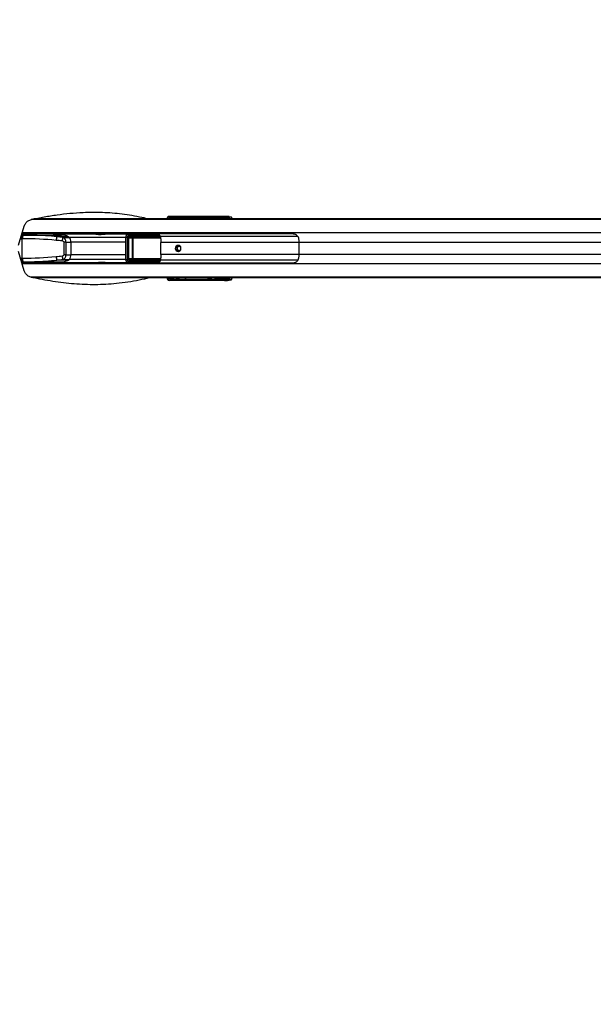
# Model space of a CAD drawing. Header units: millimetres. Extents: x 20 to 26560, y 40 to 17955.
# Tile 51 of 90: x 7996 to 8930, y 11857 to 13459. Entities that reach past the tile are written whole.
import ezdxf

# ---------------------------------------------------------------- set-up
doc = ezdxf.new("R2010")
doc.units = ezdxf.units.MM
doc.header["$LTSCALE"] = 2
doc.layers.add('COMPONENT_GEOMETRY', color=7, linetype='Continuous')
doc.styles.add('SLDTEXTSTYLE0', font='TXT', dxfattribs={"width": 0.75})
doc.dimstyles.new('SLDDIMSTYLE1', dxfattribs={"dimtxt": 150, "dimasz": 6.604, "dimexe": 0, "dimexo": 0.0625, "dimgap": 37.5, "dimtad": 0, "dimtih": 1, "dimtoh": 1, "dimdec": 0, "dimrnd": 1e-09, "dimzin": 12, "dimdsep": 46, "dimtxsty": 'SLDTEXTSTYLE0', "dimsah": 1, "dimcen": 0.09, "dimadec": 0, "dimazin": 3, "dimtfac": 1, "dimtdec": 0, "dimtofl": 0, "dimtmove": 0, "dimatfit": 3, "dimfxl": 1, "dimfrac": 2, "dimtolj": 1, "dimtzin": 12, "dimarcsym": 0})

# ---------------------------------------------------------------- blocks, each defined once
blk = doc.blocks.new('_D_1')
at = {"layer": 'COMPONENT_GEOMETRY', "color": 7}
for p, q in [((9577.4, 17955.1), (9531.7, 17955.1)), ((9531.7, 17955.1), (9531.7, 17717)), ((10399.2, 17955.1), (10444.9, 17955.1)), ((10444.9, 17955.1), (10444.9, 17717)), ((2111, 13089.3), (2111, 17745.4)), ((2111, 17739.1), (9460.9, 17739.1)), ((17865.6, 17739.1), (10515.7, 17739.1)), ((17865.6, 13089.3), (17865.6, 17745.4)), ((9531.7, 17717), (9577.4, 17717)), ((10444.9, 17717), (10399.2, 17717))]:
    blk.add_line(p, q, dxfattribs=at)
for points in [[(2111, 17739.1), (2117.6, 17738.1), (2117.6, 17740.1)], [(17865.6, 17739.1), (17859, 17740.1), (17859, 17738.1)]]:
    blk.add_solid(points, dxfattribs=at)
at = {"layer": 'COMPONENT_GEOMETRY', "color": 7, "char_height": 150, "attachment_point": 1, "style": 'SLDTEXTSTYLE0'}
for s, insert in [('25\'10.13"', (9577.4, 17910.3)), ('7877mm', (9579.1, 17685.9))]:
    blk.add_mtext(s, dxfattribs=dict(at, insert=insert))

msp = doc.modelspace()

# ---------------------------------------------------------------- linework, layer by layer
at = {"color": 8, "linetype": 'Continuous', "lineweight": 25}
for p, q in [((9785.86, 13133.65), (8015.1, 13133.65)), ((8303.63, 13134.36), (8017.94, 13134.36)), ((8240.73, 13134.78), (8240.73, 13134.75)), ((8240.84, 13135.41), (8241.5, 13135.41)), ((8240.84, 13135.02), (8241.5, 13135.02)), ((8241.87, 13136.9), (8241.98, 13136.91)), ((8251.48, 13134.75), (8251.65, 13136.59)), ((8251.94, 13136.51), (8251.78, 13134.75)), ((8252.67, 13136.8), (8251.93, 13136.8)), ((8252.08, 13135.47), (8252.74, 13135.47)), ((8252.74, 13135.47), (8252.74, 13134.75)), ((8253.11, 13136.97), (8253.22, 13136.97)), ((8254.23, 13134.75), (8254.23, 13135.47)), ((8255.5, 13135.47), (8255.5, 13134.75)), ((8265.95, 13134.75), (8266.15, 13136.88)), ((8266.44, 13136.8), (8266.25, 13134.75)), ((8330.82, 13134.75), (8330.71, 13136.8)), ((8333.34, 13136.26), (8333.43, 13134.75)), ((7997.59, 13102.55), (8000.22, 13102.55)), ((8010.92, 13109.27), (7999.86, 13109.27)), ((9785.14, 13112.05), (8000.52, 13112.05)), ((8168.58, 13104.75), (8077.14, 13104.75)), ((8168.58, 13104.84), (8171.24, 13104.84)), ((8226.24, 13103.27), (8180.97, 13103.27)), ((8181.13, 13103.77), (8226.22, 13103.77)), ((8223.64, 13108.65), (8222.01, 13108.42)), ((8449.12, 13105.91), (8225.94, 13105.91)), ((8168.58, 13096.93), (8079.48, 13096.93)), ((8451.1, 13096.6), (8226.02, 13096.6)), ((9712.45, 13096.6), (8451.1, 13096.6)), ((7997.59, 13070.95), (8000.22, 13070.95)), ((8168.58, 13076.58), (8079.48, 13076.58)), ((8180.97, 13070.23), (8226.33, 13070.23)), ((8226.26, 13069.73), (8181.13, 13069.73)), ((8451.1, 13076.9), (8226.02, 13076.9)), ((9712.45, 13076.9), (8451.1, 13076.9)), ((7999.94, 13064.23), (8010.92, 13064.23)), ((9785.14, 13061.45), (8000.52, 13061.45)), ((8168.58, 13068.75), (8077.14, 13068.75)), ((8168.58, 13068.66), (8171.24, 13068.66)), ((8225.84, 13067.85), (8224.47, 13067.71)), ((8449.12, 13067.59), (8225.94, 13067.59)), ((9785.86, 13039.85), (8015.09, 13039.85)), ((8301.94, 13039.14), (8018.1, 13039.14)), ((8240.73, 13038.75), (8240.73, 13038.73)), ((8241.5, 13038.49), (8240.84, 13038.49)), ((8241.5, 13038.09), (8240.84, 13038.09)), ((8251.65, 13036.91), (8251.48, 13038.75)), ((8251.78, 13038.75), (8251.94, 13037)), ((8252.08, 13038.03), (8252.74, 13038.03)), ((8252.74, 13038.75), (8252.74, 13038.03)), ((8254.23, 13038.03), (8254.23, 13038.75)), ((8255.5, 13038.75), (8255.5, 13038.03)), ((8266.15, 13036.62), (8265.95, 13038.75)), ((8266.25, 13038.75), (8266.44, 13036.71)), ((8330.71, 13036.71), (8330.82, 13038.75)), ((8333.43, 13038.75), (8333.34, 13037.25)), ((8251.93, 13036.71), (8252.67, 13036.71))]:
    msp.add_line(p, q, dxfattribs=at)
at = {"color": 7, "linetype": 'Continuous', "lineweight": 25}
for p, q in [((8307.44, 13134.75), (8019.88, 13134.75)), ((8239.65, 13138.75), (8241.82, 13138.45)), ((8329.7, 13138.75), (8239.65, 13138.75)), ((8240.84, 13135.41), (8240.84, 13135.02)), ((8240.84, 13135.02), (8240.85, 13134.75)), ((8242.87, 13135.41), (8241.5, 13135.41)), ((8241.5, 13135.41), (8241.5, 13135.02)), ((8241.5, 13135.02), (8242.87, 13135.02)), ((8241.82, 13138.45), (8330.04, 13138.45)), ((8247, 13137.48), (8241.88, 13136.9)), ((8247.11, 13137.49), (8241.98, 13136.91)), ((8241.98, 13136.91), (8243.38, 13136.91)), ((8242.87, 13135.41), (8244.14, 13135.41)), ((8242.87, 13135.02), (8242.87, 13135.41)), ((8242.87, 13135.02), (8244.14, 13135.02)), ((8243.38, 13136.91), (8250.53, 13137.58)), ((8244.14, 13135.41), (8244.14, 13135.02)), ((8251.65, 13136.59), (8244.32, 13135.91)), ((8252.08, 13135.47), (8252.08, 13134.75)), ((8254.23, 13135.47), (8252.74, 13135.47)), ((8260.72, 13137.82), (8253.12, 13136.97)), ((8260.87, 13137.84), (8253.22, 13136.97)), ((8253.22, 13136.97), (8254.74, 13136.97)), ((8255.5, 13135.47), (8254.23, 13135.47)), ((8254.74, 13136.97), (8265.2, 13137.95)), ((8266.15, 13136.95), (8255.68, 13135.97)), ((8260.87, 13137.84), (8260.72, 13137.81)), ((8330.71, 13136.8), (8266.44, 13136.8)), ((8303.63, 13134.36), (8303.19, 13134.27)), ((8312.54, 13134.36), (8303.63, 13134.36)), ((8305.91, 13134.13), (8312.54, 13134.36)), ((8310.49, 13134.75), (8307.44, 13134.75)), ((8328.32, 13134.75), (8310.49, 13134.75)), ((9789.34, 13134.36), (8312.54, 13134.36)), ((8334.39, 13134.75), (8328.32, 13134.75)), ((8334.88, 13136.04), (8333.34, 13136.26)), ((9368.53, 13134.75), (8334.39, 13134.75)), ((8335.26, 13138.26), (8336.8, 13138.04)), ((8336.8, 13138.04), (8340.58, 13138.03)), ((8337.52, 13138.46), (8340.58, 13138.03)), ((7994.34, 13091.98), (8003.88, 13122.99)), ((7999.43, 13108.55), (8001.18, 13108.55)), ((8440.97, 13110.25), (7999.96, 13110.25)), ((8000.22, 13102.55), (8000.22, 13102.55)), ((8001.16, 13102.55), (8000.22, 13102.55)), ((8000.22, 13102.55), (8000.22, 13070.95)), ((8001.18, 13108.55), (8002.13, 13108.55)), ((8002.13, 13108.55), (8064.25, 13108.55)), ((8010.93, 13108.55), (8010.92, 13109.27)), ((8075.21, 13105.8), (8057.14, 13105.8)), ((8114.29, 13109.75), (8059.48, 13109.75)), ((8066.94, 13104.75), (8077.14, 13104.75)), ((8179.52, 13109.75), (8134.72, 13109.75)), ((8168.58, 13104.84), (8168.58, 13068.66)), ((8171.24, 13104.84), (8171.24, 13068.66)), ((8179.61, 13109.76), (8172.39, 13108.86)), ((8172.75, 13070.11), (8172.75, 13103.4)), ((8173.35, 13103.4), (8172.75, 13103.4)), ((8180.3, 13109.81), (8173.02, 13108.9)), ((8173.02, 13108.9), (8221.01, 13108.84)), ((8173.35, 13103.4), (8173.35, 13070.11)), ((8180.06, 13102.79), (8173.35, 13103.4)), ((8222.67, 13106.84), (8173.64, 13106.9)), ((8174.87, 13104.34), (8181.13, 13103.77)), ((8223.66, 13104.34), (8174.87, 13104.34)), ((8175.18, 13105.34), (8223.97, 13105.34)), ((8180.06, 13070.72), (8180.06, 13102.79)), ((8180.36, 13102.79), (8180.06, 13102.79)), ((8200.21, 13109.78), (8180.3, 13109.81)), ((8180.36, 13102.79), (8180.36, 13070.72)), ((8223.02, 13107.52), (8224.47, 13105.79)), ((8068.56, 13076.58), (8068.56, 13096.93)), ((8071.74, 13096.93), (8068.56, 13096.93)), ((8071.74, 13096.93), (8071.74, 13076.58)), ((8071.74, 13096.93), (8079.48, 13096.93)), ((8079.48, 13096.93), (8079.48, 13076.58)), ((8226.02, 13076.9), (8226.02, 13096.6)), ((8451.1, 13076.9), (8451.1, 13096.6)), ((8003.88, 13050.51), (7994.34, 13081.52)), ((8001.16, 13070.95), (8000.22, 13070.95)), ((8000.22, 13070.95), (8000.22, 13070.95)), ((8071.74, 13076.58), (8068.56, 13076.58)), ((8071.74, 13076.58), (8079.48, 13076.58)), ((8173.35, 13070.11), (8172.75, 13070.11)), ((8173.35, 13070.11), (8180.06, 13070.72)), ((8181.13, 13069.73), (8174.87, 13069.16)), ((8180.36, 13070.72), (8180.06, 13070.72)), ((7999.43, 13064.95), (8001.18, 13064.95)), ((7999.96, 13063.25), (8440.97, 13063.25)), ((8001.18, 13064.95), (8002.13, 13064.95)), ((8002.13, 13064.95), (8064.25, 13064.95)), ((8010.92, 13064.23), (8010.93, 13064.95)), ((8075.21, 13067.71), (8057.14, 13067.71)), ((8059.48, 13063.75), (8114.29, 13063.75)), ((8066.94, 13068.75), (8077.14, 13068.75)), ((8134.73, 13063.75), (8179.52, 13063.75)), ((8172.39, 13064.64), (8179.61, 13063.74)), ((8221.01, 13064.66), (8173.02, 13064.61)), ((8173.02, 13064.61), (8180.3, 13063.7)), ((8173.64, 13066.6), (8222.67, 13066.66)), ((8174.87, 13069.16), (8223.66, 13069.16)), ((8223.97, 13068.16), (8175.18, 13068.16)), ((8200.21, 13063.72), (8180.3, 13063.7)), ((8305.76, 13038.75), (8020.18, 13038.75)), ((8240.84, 13038.49), (8240.84, 13038.09)), ((8242.87, 13038.49), (8241.5, 13038.49)), ((8241.5, 13038.49), (8241.5, 13038.09)), ((8241.5, 13038.09), (8242.87, 13038.09)), ((8244.14, 13038.49), (8242.87, 13038.49)), ((8242.87, 13038.09), (8242.87, 13038.49)), ((8244.14, 13038.09), (8242.87, 13038.09)), ((8244.14, 13038.49), (8244.14, 13038.09)), ((8244.32, 13037.59), (8251.65, 13036.91)), ((8252.08, 13038.75), (8252.08, 13038.03)), ((8252.74, 13038.03), (8254.23, 13038.03)), ((8254.23, 13038.03), (8255.5, 13038.03)), ((8255.68, 13037.53), (8266.15, 13036.56)), ((8299.71, 13039.6), (8301.94, 13039.14)), ((8304.99, 13039.14), (8301.94, 13039.14)), ((8319.41, 13039.14), (8302.42, 13039.75)), ((8303.24, 13039.5), (8304.99, 13039.14)), ((8313.32, 13039.14), (8303.24, 13039.5)), ((8313.32, 13039.14), (8304.99, 13039.14)), ((8308.81, 13038.75), (8305.76, 13038.75)), ((8317.33, 13038.75), (8308.81, 13038.75)), ((8319.41, 13039.14), (8313.32, 13039.14)), ((8324.64, 13038.75), (8317.33, 13038.75)), ((9789.34, 13039.14), (8319.41, 13039.14)), ((8335.26, 13038.75), (8324.64, 13038.75)), ((8341.35, 13038.75), (8335.26, 13038.75)), ((9793.16, 13038.75), (8341.35, 13038.75)), ((8241.82, 13035.06), (8239.65, 13034.75)), ((8329.7, 13034.75), (8239.65, 13034.75)), ((8330.04, 13035.06), (8241.82, 13035.06)), ((8241.88, 13036.6), (8247, 13036.02)), ((8241.98, 13036.59), (8241.88, 13036.6)), ((8243.38, 13036.59), (8241.98, 13036.59)), ((8241.98, 13036.59), (8247.11, 13036.01)), ((8250.53, 13035.93), (8243.38, 13036.59)), ((8253.12, 13036.54), (8260.72, 13035.68)), ((8253.12, 13036.54), (8253.22, 13036.53)), ((8254.74, 13036.53), (8253.22, 13036.53)), ((8253.22, 13036.53), (8260.87, 13035.67)), ((8265.2, 13035.56), (8254.74, 13036.53)), ((8260.72, 13035.68), (8260.87, 13035.67)), ((8266.44, 13036.71), (8330.71, 13036.71)), ((8333.34, 13037.25), (8334.88, 13037.46)), ((8336.8, 13035.46), (8335.26, 13035.25)), ((8340.58, 13035.47), (8336.8, 13035.46)), ((8337.52, 13035.04), (8340.58, 13035.47))]:
    msp.add_line(p, q, dxfattribs=at)
at = {"color": 7, "linetype": 'Continuous', "lineweight": 25, "flags": 128}
for points in [[(8124.51, 13109.51), (8124.55, 13109.51), (8128.77, 13109.61), (8132.34, 13109.71), (8134.73, 13109.75), (8135.55, 13109.71), (8134.69, 13109.61), (8132.28, 13109.51), (8130.59, 13109.48), (8128.68, 13109.47), (8126.61, 13109.48), (8124.45, 13109.52), (8120.23, 13109.61), (8116.66, 13109.71), (8114.29, 13109.75), (8114.29, 13109.75)], [(8254.21, 13081.75), (8256, 13082.13), (8257.53, 13083.22), (8258.55, 13084.84), (8258.9, 13086.75), (8258.55, 13088.67), (8257.53, 13090.29), (8256, 13091.37), (8254.21, 13091.75), (8252.41, 13091.37), (8250.88, 13090.29), (8249.86, 13088.67), (8249.51, 13086.75), (8249.86, 13084.84), (8250.88, 13083.22), (8252.41, 13082.13), (8254.21, 13081.75)], [(8114.29, 13063.75), (8114.29, 13063.75), (8116.67, 13063.79), (8120.24, 13063.89), (8124.46, 13063.99), (8126.62, 13064.02), (8128.69, 13064.03), (8130.6, 13064.02), (8132.29, 13063.99), (8134.69, 13063.89), (8135.55, 13063.79), (8134.73, 13063.75), (8134.73, 13063.75)]]:
    msp.add_lwpolyline(points, dxfattribs=at)
at = {"color": 8, "linetype": 'Continuous', "lineweight": 25}
for centre, radius, start, end in [((8240.69, 13123.04), 11.74, 89.84439, 93.74921), ((8240.79, 13137.12), 1.68, 355.12092, 52.30175), ((8240.69, 13050.47), 11.74, 266.25079, 270.15561), ((8240.79, 13036.39), 1.68, 307.69825, 4.87908)]:
    msp.add_arc(centre, radius, start, end, dxfattribs=at)
at = {"color": 7, "linetype": 'Continuous', "lineweight": 25}
for centre, radius, start, end in [((8243.34, 13135.93), 0.98, 358.83688, 87.60037), ((8247.2, 13137.71), 0.237, 186.57541, 247.57361), ((8250.61, 13137.78), 0.222, 188.41751, 248.99206), ((8251.74, 13138.13), 1.35, 265.97272, 277.91835), ((8252.04, 13137.38), 0.879, 243.41871, 263.23854), ((8254.7, 13135.99), 0.98, 358.83688, 87.60037), ((8260.92, 13138.01), 0.178, 195.78836, 253.82756), ((8265.23, 13138.1), 0.16, 200.11707, 256.12773), ((8266.55, 13137.64), 0.797, 239.97303, 262.20811), ((8266.54, 13137.67), 0.879, 243.41871, 263.23854), ((8307.46, 13115.72), 19.03, 90.04184, 101.61604), ((8310.51, 13115.73), 19.02, 90.04042, 101.48353), ((8328.93, 13137.04), 1.79, 352.05906, 51.66), ((8335.32, 13136.28), 1.98, 91.71195, 180.53362), ((8336.86, 13136.06), 1.98, 91.71195, 180.53362), ((8010.3, 13104.01), 10.18, 153.5334, 188.25108), ((8011.24, 13104.01), 10.18, 153.5334, 188.25108), ((8009.92, 13109.25), 1, 1, 90), ((8059.53, 13075.86), 33.84, 58.63512, 104.94387), ((8070.09, 13099.67), 14.32, 154.69482, 179.09741), ((8064.02, 13084.48), 24.07, 62.30685, 89.43931), ((8080.38, 13098.38), 14.88, 154.66035, 178.0821), ((8055.45, 13066.91), 43.62, 60.17931, 63.06334), ((8069.45, 13098.18), 10.11, 352.87403, 40.52882), ((8171.48, 13107.32), 2.2, 348.96637, 45.80977), ((8174.11, 13105.13), 1.1, 314.09214, 10.98675), ((8181.51, 13103.38), 0.55, 134.09214, 190.98675), ((8221.84, 13107.83), 0.618, 74.69513, 108.39932), ((8221.58, 13107.84), 1.48, 317.46183, 347.40773), ((8223.57, 13105.35), 1.01, 275.16395, 26.3042), ((8222.89, 13105.13), 1.1, 314.09214, 10.98675), ((8222.92, 13107), 1.97, 302.37358, 322.22488), ((8285.02, 13096.64), 59.01, 174.53934, 180.03633), ((8406.69, 13096.66), 44.41, 359.91692, 7.2286), ((8256.15, 13086.75), 5.05, 102.88178, 257.11822), ((8255.82, 13086.96), 3.26, 36.09107, 183.69007), ((8255.83, 13086.57), 3.27, 176.85435, 323.36451), ((8010.3, 13069.49), 10.18, 171.74892, 206.4666), ((8011.24, 13069.49), 10.18, 171.74892, 206.4666), ((8070.09, 13073.83), 14.32, 180.90259, 205.30518), ((8080.38, 13075.12), 14.88, 181.9179, 205.33965), ((8069.45, 13075.32), 10.11, 319.47118, 7.12597), ((8181.51, 13070.13), 0.55, 169.01325, 225.90786), ((8285.02, 13076.87), 59.01, 179.96367, 185.46066), ((8406.69, 13076.84), 44.41, 352.7714, 0.08308), ((8009.92, 13064.25), 1, 270, 359), ((8059.53, 13097.64), 33.84, 255.05613, 301.36488), ((8064.02, 13089.03), 24.07, 270.56069, 297.69315), ((8055.45, 13106.59), 43.62, 296.93666, 299.82069), ((8171.48, 13066.18), 2.2, 314.19023, 11.03363), ((8174.11, 13068.37), 1.1, 349.01325, 45.90786), ((8221.84, 13065.68), 0.618, 251.60068, 285.30487), ((8221.58, 13065.66), 1.48, 12.59227, 42.53817), ((8222.89, 13068.37), 1.1, 349.01325, 45.90786), ((8223.57, 13068.16), 1.01, 333.6958, 84.83605), ((8222.92, 13066.5), 1.97, 37.77512, 57.62642), ((8243.34, 13037.57), 0.98, 272.39963, 1.16312), ((8254.7, 13037.51), 0.98, 272.39963, 1.16312), ((8305.77, 13057.78), 19.03, 258.38396, 269.95816), ((8308.82, 13057.78), 19.03, 258.38396, 269.95816), ((8247.2, 13035.79), 0.237, 112.42639, 173.42459), ((8250.61, 13035.72), 0.222, 111.00794, 171.58249), ((8252.04, 13036.12), 0.879, 96.76146, 116.58129), ((8251.74, 13035.37), 1.35, 82.08165, 94.02728), ((8260.92, 13035.5), 0.178, 106.17244, 164.21164), ((8265.23, 13035.4), 0.16, 103.87227, 159.88293), ((8266.54, 13035.83), 0.879, 96.76146, 116.58129), ((8266.55, 13035.87), 0.797, 97.79189, 120.02697), ((8328.93, 13036.46), 1.79, 308.34, 7.94094), ((8335.32, 13037.23), 1.98, 179.46638, 268.28805), ((8336.86, 13037.44), 1.98, 179.46638, 268.28805)]:
    msp.add_arc(centre, radius, start, end, dxfattribs=at)
for centre, major_axis, ratio, start_param, end_param in [((8239.88, 13134.71), (-1.39, 3.83), 0.9087028, 5.9651047, 7.537057), ((8241.9, 13134.43), (-0.66, 3.97), 0.9330368, 6.1281539, 7.7001062), ((8241.99, 13135.41), (0, 1.5), 0.331132, 0.0349066, 1.5707963), ((8243.4, 13135.41), (0, 1.5), 0.3530081, 0.0349066, 1.5707963), ((8244.33, 13135.41), (0, 0.5), 0.3748842, 0.0349066, 1.5707963), ((8180.94, 13136.45), (102.88, 2), 0.0006477, 5.409201, 5.45335), ((8180.94, 13135.95), (102.89, 2.5), 0.000851, 5.4109057, 5.4550548), ((8250.2, 13136.55), (1.44, 0.27), 0.6765813, 6.0573225, 6.2513232), ((8250.03, 13136.46), (1.89, 0.39), 0.7725181, 6.0539255, 6.2479263), ((8253.23, 13135.47), (0, 1.5), 0.331132, 0.0349066, 1.5707963), ((8254.76, 13135.47), (0, 1.5), 0.3530081, 0.0349066, 1.5707963), ((8255.68, 13135.47), (0, 0.5), 0.3748842, 0.0349066, 1.5707963), ((8180.94, 13136.45), (102.88, 2), 0.0006477, 5.6002439, 5.6700777), ((8180.94, 13135.95), (102.89, 2.5), 0.000851, 5.6019486, 5.6717825), ((8267.4, 13136.45), (0, 2.5), 0.5094159, 1.3702338, 1.3962634), ((8267.86, 13136.45), (0, 2), 0.7249373, 1.3702338, 1.3962634), ((8305.48, 13134.27), (2.43, 0.06), 0.0656707, 2.790896, 4.8883938), ((8328.32, 12974.75), (313.29, 0), 0.5107163, 1.5707963, 1.6398026), ((8334.39, 12974.75), (313.29, 0), 0.5107163, 1.5707963, 1.6406095), ((8331.86, 13138.47), (6.02, -0.1), 0.0438683, 0.3433711, 1.9389172), ((8331.48, 13138.26), (4.01, -0.07), 0.0438683, 0.3433711, 1.9389172), ((8331.45, 13136.26), (2.01, -0.2), 0.2463656, 0.3794033, 1.9749494), ((8340.49, 13132.04), (0, 6), 0.329044, 5.1811209, 6.2371821), ((8001.16, 12948.55), (295.45, 0), 0.5212373, 1.3849003, 1.5707963), ((8002.13, 12948.55), (297.67, 0), 0.5375024, 1.4475493, 1.5707963), ((7977.43, 12880.1), (431.3, 0), 0.5324632, 1.3617427, 1.3849003), ((8065.68, 13096.93), (0, 8), 0.7574086, 4.712389, 6.0741317), ((8172.92, 13104.9), (4.24, 0.29), 0.9399619, 1.4842441, 3.0831459), ((8173.58, 13104.9), (2.33, 0.2), 0.8533212, 1.4708427, 3.0697445), ((8175.26, 13103.34), (2.51, -0.16), 0.795855, 1.6519441, 3.1930581), ((8174.93, 13103.34), (1.58, -0.11), 0.6303761, 1.6531144, 3.1942284), ((8180.17, 13105.8), (4.67, 0.39), 0.8533212, 1.4708427, 1.6175384), ((8181.16, 13102.77), (1.09, -0.06), 0.9160484, 1.6418775, 3.1829915), ((8180.99, 13102.77), (0.627, -0.041), 0.795855, 1.6519441, 3.1930581), ((8174.75, 13111.64), (271.11, -0.5), 0.0067028, 4.8064609, 4.8844597), ((8216.74, 13102.25), (8.15, 0), 0.8203977, 0.4800861, 0.7564561), ((8300.38, 13095.77), (108.08, -10.9), 0.0107574, 2.3220217, 2.3612248), ((7976.47, 12880.1), (429.08, 0), 0.5212373, 1.3617427, 1.3849003), ((8064.72, 13096.93), (3.84, 0), 0.5212373, 0, 1.3617427), ((8001.16, 13224.95), (295.45, 0), 0.5212373, 4.712389, 4.898285), ((7976.47, 13293.4), (429.08, 0), 0.5212373, 4.898285, 4.9214426), ((8064.72, 13076.58), (3.84, 0), 0.5212373, 4.9214426, 6.2831853), ((8065.68, 13076.58), (0, 8), 0.7574086, 3.3506463, 4.712389), ((8175.26, 13070.17), (2.51, 0.16), 0.795855, 3.0901272, 4.6312412), ((8174.93, 13070.17), (1.58, 0.11), 0.6303761, 3.0889569, 4.6300709), ((8181.16, 13070.73), (1.09, 0.06), 0.9160484, 3.1001938, 4.6413078), ((8180.99, 13070.73), (0.627, 0.041), 0.795855, 3.0901272, 4.6312412), ((8002.13, 13224.95), (297.67, 0), 0.5375024, 4.712389, 4.8356014), ((7977.43, 13293.4), (431.3, 0), 0.5324632, 4.898285, 4.9214426), ((8172.92, 13068.61), (4.24, -0.29), 0.9399619, 3.2000394, 4.7989412), ((8173.58, 13068.61), (2.33, -0.2), 0.8533212, 3.2134409, 4.8123426), ((8180.17, 13067.7), (4.67, -0.39), 0.8533212, 4.6656469, 4.8123426), ((8174.75, 13061.87), (271.11, 0.5), 0.0067028, 1.3987476, 1.4767244), ((8216.74, 13071.25), (8.15, 0), 0.8203977, 5.5267292, 5.8030992), ((8300.38, 13077.73), (108.08, 10.9), 0.0107574, 3.9219605, 3.9611636), ((8239.88, 13038.79), (1.39, 3.83), 0.9087028, 1.887721, 3.4596733), ((8241.9, 13039.07), (0.66, 3.97), 0.9330368, 1.7246717, 3.296624), ((8241.99, 13038.09), (0, 1.5), 0.331132, 1.5707963, 3.1066861), ((8243.4, 13038.09), (0, 1.5), 0.3530081, 1.5707963, 3.1066861), ((8244.33, 13038.09), (0, 0.5), 0.3748842, 1.5707963, 3.1066861), ((8253.23, 13038.03), (0, 1.5), 0.331132, 1.5707963, 3.1066861), ((8254.76, 13038.03), (0, 1.5), 0.3530081, 1.5707963, 3.1066861), ((8255.68, 13038.03), (0, 0.5), 0.3748842, 1.5707963, 3.1066861), ((8301.99, 13039.6), (2.43, -0.06), 0.0656707, 1.3968872, 3.4922893), ((8335.26, 13198.75), (314.54, 0), 0.5086844, 4.6425758, 4.712389), ((8341.35, 13198.75), (314.54, 0), 0.5086844, 4.6425758, 4.712389), ((8340.49, 13041.46), (0, 6), 0.329044, 3.1875959, 4.243657), ((8180.94, 13037.05), (102.88, -2), 0.0006477, 0.8298353, 0.8739844), ((8180.94, 13037.55), (102.89, -2.5), 0.000851, 0.8281305, 0.8722796), ((8250.2, 13036.96), (1.44, -0.27), 0.6765813, 0.0318621, 0.2258628), ((8250.03, 13037.05), (1.89, -0.39), 0.7725181, 0.035259, 0.2292598), ((8180.94, 13037.05), (102.88, -2), 0.0006477, 0.6131076, 0.6829414), ((8180.94, 13037.55), (102.89, -2.5), 0.000851, 0.6114028, 0.6812367), ((8267.4, 13037.05), (0, 2.5), 0.5094159, 1.7453293, 1.7713589), ((8267.86, 13037.05), (0, 2), 0.7249373, 1.7453293, 1.7713589), ((8331.86, 13035.03), (6.02, 0.1), 0.0438683, 4.3442681, 5.9398142), ((8331.48, 13035.24), (4.01, 0.07), 0.0438683, 4.3442681, 5.9398142), ((8331.45, 13037.24), (2.01, 0.2), 0.2463656, 4.3082359, 5.9037821)]:
    msp.add_ellipse(centre, major_axis=major_axis, ratio=ratio, start_param=start_param, end_param=end_param, dxfattribs=at)
at = {"color": 8, "linetype": 'Continuous', "lineweight": 25}
for centre, major_axis, ratio, start_param, end_param in [((8242.6, 13134.78), (-0.69, 1.92), 0.9087028, 0.9331518, 1.2538716), ((8244.33, 13135.02), (0, 0.5), 0.3748842, 1.5707963, 2.1251563), ((8334.82, 13132.05), (0, 4), 0.329044, 5.4553419, 6.2371821), ((8336.71, 13132.05), (0, 6), 0.3289741, 5.1803845, 6.2373178), ((8002.13, 12948.55), (297.67, 0), 0.5375024, 1.3849003, 1.4475493), ((8194.12, 13106.52), (44.82, 4.52), 0.0108834, 5.3548112, 5.4145611), ((8002.13, 13224.95), (297.67, 0), 0.5375024, 4.8356014, 4.898285), ((8194.12, 13066.98), (44.82, -4.52), 0.0108834, 0.8686242, 0.9283741), ((8242.6, 13038.72), (0.69, 1.92), 0.9087028, 1.887721, 2.2076642), ((8244.33, 13038.49), (0, 0.5), 0.3748842, 1.0164363, 1.5707963), ((8334.82, 13041.46), (0, 4), 0.329044, 3.1875959, 3.969436), ((8336.71, 13041.46), (0, 6), 0.3289741, 3.1874602, 4.2443934)]:
    msp.add_ellipse(centre, major_axis=major_axis, ratio=ratio, start_param=start_param, end_param=end_param, dxfattribs=at)
at = {"color": 7, "linetype": 'Continuous', "lineweight": 25}
for points, knots in [([(8003.88, 13122.99), (8004.61, 13124.71), (8006.07, 13128.13), (8010.28, 13132.07), (8013.85, 13133.28), (8015.73, 13133.92)], [0, 0, 0, 0, 0.3219132, 0.6431267, 1, 1, 1, 1]), ([(8015.73, 13133.92), (8022.6, 13135.36), (8036.34, 13138.24), (8057.22, 13141.56), (8078.29, 13144.05), (8102.93, 13145.78), (8125.9, 13145.95), (8147.08, 13144.76), (8163.1, 13143.14), (8179.17, 13140.69), (8193.81, 13138.01), (8202.99, 13135.71), (8206.84, 13134.75)], [0, 0, 0, 0, 0.1101269, 0.2202497, 0.3310536, 0.4418514, 0.6058528, 0.6883817, 0.7709076, 0.8550106, 0.9391205, 1, 1, 1, 1]), ([(8241.88, 13136.9), (8241.74, 13136.87), (8241.51, 13136.82), (8241.24, 13136.61), (8241.05, 13136.38), (8240.92, 13136.08), (8240.85, 13135.76), (8240.84, 13135.51), (8240.84, 13135.41)], [0, 0, 0, 0, 0.1995472, 0.3513418, 0.4944334, 0.6464366, 0.8526959, 1, 1, 1, 1]), ([(8250.39, 13137.75), (8250.51, 13137.75), (8250.75, 13137.75), (8251.14, 13137.67), (8251.52, 13137.48), (8251.81, 13137.18), (8251.89, 13136.92), (8251.93, 13136.8)], [0, 0, 0, 0, 0.1896653, 0.387972, 0.5975579, 0.804387, 1, 1, 1, 1]), ([(8251.65, 13136.79), (8251.63, 13136.89), (8251.58, 13137.08), (8251.45, 13137.25), (8251.31, 13137.38), (8251.2, 13137.45), (8251.01, 13137.53), (8250.79, 13137.58), (8250.61, 13137.58), (8250.53, 13137.58)], [0, 0, 0, 0, 0.204018, 0.3683635, 0.408955, 0.5625699, 0.6085277, 0.8027053, 1, 1, 1, 1]), ([(8253.12, 13136.97), (8252.98, 13136.94), (8252.75, 13136.88), (8252.48, 13136.67), (8252.3, 13136.44), (8252.16, 13136.14), (8252.09, 13135.82), (8252.08, 13135.57), (8252.08, 13135.47)], [0, 0, 0, 0, 0.1995472, 0.3513418, 0.4944334, 0.6464366, 0.8526959, 1, 1, 1, 1]), ([(8265.08, 13138.05), (8265.2, 13138.05), (8265.41, 13138.04), (8265.73, 13137.98), (8266.02, 13137.85), (8266.26, 13137.64), (8266.38, 13137.42), (8266.46, 13137.15), (8266.45, 13136.99), (8266.44, 13136.85)], [0, 0, 0, 0, 0.1677551, 0.3094261, 0.4421052, 0.5973632, 0.7692312, 0.8002226, 1, 1, 1, 1]), ([(8266.15, 13136.95), (8266.16, 13137.07), (8266.18, 13137.3), (8266.07, 13137.59), (8265.9, 13137.78), (8265.76, 13137.85), (8265.63, 13137.9), (8265.54, 13137.92), (8265.38, 13137.95), (8265.28, 13137.95), (8265.2, 13137.95)], [0, 0, 0, 0, 0.21586334, 0.42895582, 0.58025807, 0.68621624, 0.70109635, 0.81343163, 0.83198406, 1, 1, 1, 1]), ([(8225.94, 13105.91), (8225.8, 13106.24), (8225.5, 13106.97), (8224.47, 13108.18), (8222.69, 13109.41), (8220.51, 13110.12), (8218.95, 13110.25), (8218.34, 13110.25), (8218.33, 13110.25)], [0, 0, 0, 0, 0.1251326, 0.2780419, 0.492841, 0.8046421, 0.9973287, 1, 1, 1, 1]), ([(8221.01, 13108.84), (8221.01, 13108.84), (8221.11, 13108.83), (8221.34, 13108.76), (8221.53, 13108.54), (8221.65, 13108.41)], [0, 0, 0, 0, 0.010706, 0.4231493, 1, 1, 1, 1]), ([(8221.01, 13108.84), (8221.01, 13108.84), (8221.16, 13108.83), (8221.52, 13108.77), (8221.83, 13108.55), (8222.01, 13108.42)], [0, 0, 0, 0, 0.0107059, 0.4231481, 1, 1, 1, 1]), ([(8222.67, 13106.84), (8222.53, 13107.08), (8222.33, 13107.41), (8222.05, 13107.84), (8221.85, 13108.14), (8221.71, 13108.33), (8221.65, 13108.41)], [0, 0, 0, 0, 0.4255346, 0.5656144, 0.7944513, 1, 1, 1, 1]), ([(8222.01, 13108.42), (8222.06, 13108.37), (8222.19, 13108.26), (8222.54, 13107.95), (8222.82, 13107.7), (8223.02, 13107.52)], [0, 0, 0, 0, 0.1841913, 0.40721306, 1, 1, 1, 1]), ([(8226.28, 13102.25), (8226.31, 13103.18), (8226.34, 13104.48), (8226.02, 13105.6), (8225.94, 13105.91)], [0, 0, 0, 0, 0.7198695, 1, 1, 1, 1]), ([(8450.75, 13102.25), (8450.51, 13103.18), (8450.04, 13105.04), (8448.1, 13107.41), (8445.82, 13109.02), (8443.54, 13109.9), (8442, 13110.22), (8441.22, 13110.24), (8440.97, 13110.25)], [0, 0, 0, 0, 0.2129283, 0.4246049, 0.6767712, 0.8300264, 0.9444848, 1, 1, 1, 1]), ([(8225.94, 13067.59), (8226.13, 13068.43), (8226.4, 13069.59), (8226.31, 13070.89), (8226.28, 13071.25)], [0, 0, 0, 0, 0.720131, 1, 1, 1, 1]), ([(8440.97, 13063.25), (8441.48, 13063.28), (8442.67, 13063.36), (8444.99, 13064.08), (8447.51, 13065.57), (8449.87, 13068.01), (8450.46, 13070.19), (8450.75, 13071.25)], [0, 0, 0, 0, 0.1096269, 0.2567278, 0.4997884, 0.7551779, 1, 1, 1, 1]), ([(8134.73, 13063.75), (8134.03, 13063.76), (8132.63, 13063.78), (8128.9, 13063.89), (8125.98, 13063.97), (8124.52, 13063.99), (8124.51, 13063.99)], [0, 0, 0, 0, 0.3345075, 0.66701, 0.9964362, 1, 1, 1, 1]), ([(8218.33, 13063.25), (8218.34, 13063.25), (8218.95, 13063.25), (8220.51, 13063.39), (8222.69, 13064.09), (8224.47, 13065.33), (8225.5, 13066.53), (8225.8, 13067.26), (8225.94, 13067.59)], [0, 0, 0, 0, 0.0026713, 0.1953579, 0.507159, 0.7219581, 0.8748674, 1, 1, 1, 1]), ([(8221.01, 13064.66), (8221.01, 13064.67), (8221.1, 13064.67), (8221.34, 13064.74), (8221.53, 13064.96), (8221.65, 13065.09)], [0, 0, 0, 0, 0.0107069, 0.4125955, 1, 1, 1, 1]), ([(8221.01, 13064.66), (8221.01, 13064.67), (8221.16, 13064.67), (8221.52, 13064.73), (8221.82, 13064.95), (8222.01, 13065.08)], [0, 0, 0, 0, 0.0107069, 0.4125943, 1, 1, 1, 1]), ([(8221.65, 13065.09), (8221.71, 13065.18), (8221.85, 13065.37), (8222.15, 13065.81), (8222.44, 13066.26), (8222.62, 13066.58), (8222.67, 13066.66)], [0, 0, 0, 0, 0.2055736, 0.4344383, 0.8552633, 1, 1, 1, 1]), ([(8223.02, 13065.98), (8222.82, 13065.8), (8222.54, 13065.55), (8222.19, 13065.25), (8222.06, 13065.13), (8222.01, 13065.08)], [0, 0, 0, 0, 0.5927869, 0.8158087, 1, 1, 1, 1]), ([(8224.47, 13067.71), (8224.24, 13067.37), (8223.82, 13066.74), (8223.27, 13066.22), (8223.02, 13065.98)], [0, 0, 0, 0, 0.544713, 1, 1, 1, 1]), ([(8015.73, 13039.59), (8013.89, 13040.21), (8010.21, 13041.45), (8006.01, 13045.45), (8004.55, 13048.91), (8003.88, 13050.51)], [0, 0, 0, 0, 0.3497039, 0.6996734, 1, 1, 1, 1]), ([(8207.66, 13038.75), (8202.09, 13037.48), (8190.4, 13034.82), (8172.47, 13031.67), (8154.38, 13029.36), (8136.71, 13028.06), (8119.47, 13027.6), (8102.23, 13027.91), (8079.07, 13029.29), (8050.08, 13032.63), (8027.19, 13037.26), (8015.73, 13039.59)], [0, 0, 0, 0, 0.0872843, 0.1832472, 0.2791996, 0.3679283, 0.4566609, 0.5460311, 0.6354046, 0.8173067, 1, 1, 1, 1]), ([(8240.86, 13038.75), (8240.85, 13038.71), (8240.84, 13038.63), (8240.84, 13038.54), (8240.84, 13038.49)], [0, 0, 0, 0, 0.4666944, 1, 1, 1, 1]), ([(8240.84, 13038.09), (8240.84, 13037.99), (8240.85, 13037.7), (8240.95, 13037.3), (8241.18, 13036.94), (8241.49, 13036.69), (8241.74, 13036.63), (8241.88, 13036.6)], [0, 0, 0, 0, 0.1527649, 0.4217054, 0.6267931, 0.8023903, 1, 1, 1, 1]), ([(8252.08, 13038.03), (8252.08, 13037.93), (8252.09, 13037.64), (8252.19, 13037.24), (8252.42, 13036.88), (8252.73, 13036.62), (8252.98, 13036.57), (8253.12, 13036.54)], [0, 0, 0, 0, 0.1527649, 0.4217054, 0.6267931, 0.8023903, 1, 1, 1, 1]), ([(8324.64, 13038.75), (8324.33, 13038.75), (8323.7, 13038.76), (8322.39, 13038.77), (8321, 13038.78), (8319.66, 13038.78), (8318.51, 13038.77), (8317.69, 13038.76), (8317.34, 13038.75), (8317.34, 13038.75), (8317.33, 13038.75)], [0, 0, 0, 0, 0.1335987, 0.2671966, 0.4008119, 0.5344211, 0.6680123, 0.8016105, 0.9352267, 1, 1, 1, 1]), ([(8251.93, 13036.71), (8251.9, 13036.59), (8251.83, 13036.36), (8251.58, 13036.08), (8251.25, 13035.88), (8250.83, 13035.76), (8250.55, 13035.76), (8250.39, 13035.75)], [0, 0, 0, 0, 0.1837229, 0.3577538, 0.5459259, 0.7461896, 1, 1, 1, 1]), ([(8250.53, 13035.93), (8250.64, 13035.93), (8250.85, 13035.93), (8251.17, 13036.03), (8251.41, 13036.2), (8251.58, 13036.43), (8251.63, 13036.62), (8251.65, 13036.72)], [0, 0, 0, 0, 0.26169486, 0.45475767, 0.63423186, 0.80785031, 1, 1, 1, 1]), ([(8266.44, 13036.65), (8266.45, 13036.63), (8266.47, 13036.48), (8266.44, 13036.21), (8266.28, 13035.89), (8266.05, 13035.67), (8265.76, 13035.53), (8265.42, 13035.46), (8265.2, 13035.46), (8265.08, 13035.46)], [0, 0, 0, 0, 0.0324038, 0.2220781, 0.3811988, 0.5433613, 0.6728153, 0.8347469, 1, 1, 1, 1]), ([(8265.2, 13035.56), (8265.28, 13035.56), (8265.42, 13035.56), (8265.61, 13035.59), (8265.74, 13035.64), (8265.82, 13035.69), (8265.95, 13035.78), (8266.07, 13035.93), (8266.16, 13036.18), (8266.17, 13036.41), (8266.15, 13036.54), (8266.15, 13036.56)], [0, 0, 0, 0, 0.1655111, 0.2835853, 0.3149316, 0.4135053, 0.4333733, 0.5928838, 0.760419, 0.9651718, 1, 1, 1, 1])]:
    msp.add_open_spline(points, degree=3, knots=knots, dxfattribs=at)
at = {"color": 8, "linetype": 'Continuous', "lineweight": 25}
for points, knots in [([(8245.71, 13137.34), (8245.9, 13137.43), (8246.28, 13137.63), (8246.74, 13137.67), (8246.97, 13137.68)], [0, 0, 0, 0, 0.4927046, 1, 1, 1, 1]), ([(8259.7, 13137.71), (8259.82, 13137.77), (8260.14, 13137.92), (8260.52, 13137.95), (8260.75, 13137.96)], [0, 0, 0, 0, 0.3996539, 1, 1, 1, 1]), ([(8224.47, 13105.79), (8224.72, 13105.77), (8225.18, 13105.72), (8225.63, 13105.67), (8225.84, 13105.65)], [0, 0, 0, 0, 0.5543522, 1, 1, 1, 1]), ([(8222.01, 13065.08), (8222.38, 13065.03), (8222.92, 13064.96), (8223.46, 13064.88), (8223.64, 13064.86)], [0, 0, 0, 0, 0.6759446, 1, 1, 1, 1]), ([(8246.97, 13035.82), (8246.9, 13035.82), (8246.55, 13035.84), (8246.1, 13035.92), (8245.78, 13036.11), (8245.69, 13036.17)], [0, 0, 0, 0, 0.1385661, 0.7580189, 1, 1, 1, 1]), ([(8260.75, 13035.54), (8260.68, 13035.55), (8260.33, 13035.57), (8259.93, 13035.63), (8259.65, 13035.78), (8259.6, 13035.8)], [0, 0, 0, 0, 0.1608636, 0.8481341, 1, 1, 1, 1]), ([(6543.84, 12662.04), (6603.3, 12602.64), (6747.52, 12458.55), (6976.43, 12229.68), (7230.65, 11975.51), (7484.85, 11721.34), (8036.29, 11169.94), (8502.98, 10703.26), (8884.94, 10321.31)], [0, 0, 0, 0, 0.0761644, 0.1847503, 0.2933362, 0.4019221, 0.510508, 1, 1, 1, 1])]:
    msp.add_open_spline(points, degree=3, knots=knots, dxfattribs=at)

# ---------------------------------------------------------------- dimensions: what is measured, and where the dimension line sits
at = {"layer": 'COMPONENT_GEOMETRY', "color": 7}
dim = msp.add_linear_dim(base=(17865.6, 17739.07), p1=(2111.02, 13086.75), p2=(17865.6, 13086.75), angle=0, dimstyle='SLDDIMSTYLE1', dxfattribs=at)
dim.commit()
dim.dimension.update_dxf_attribs({"geometry": '_D_1', "text_midpoint": (9988.31, 17739.07), "dimtype": 160})

doc.saveas('drawing.dxf')
